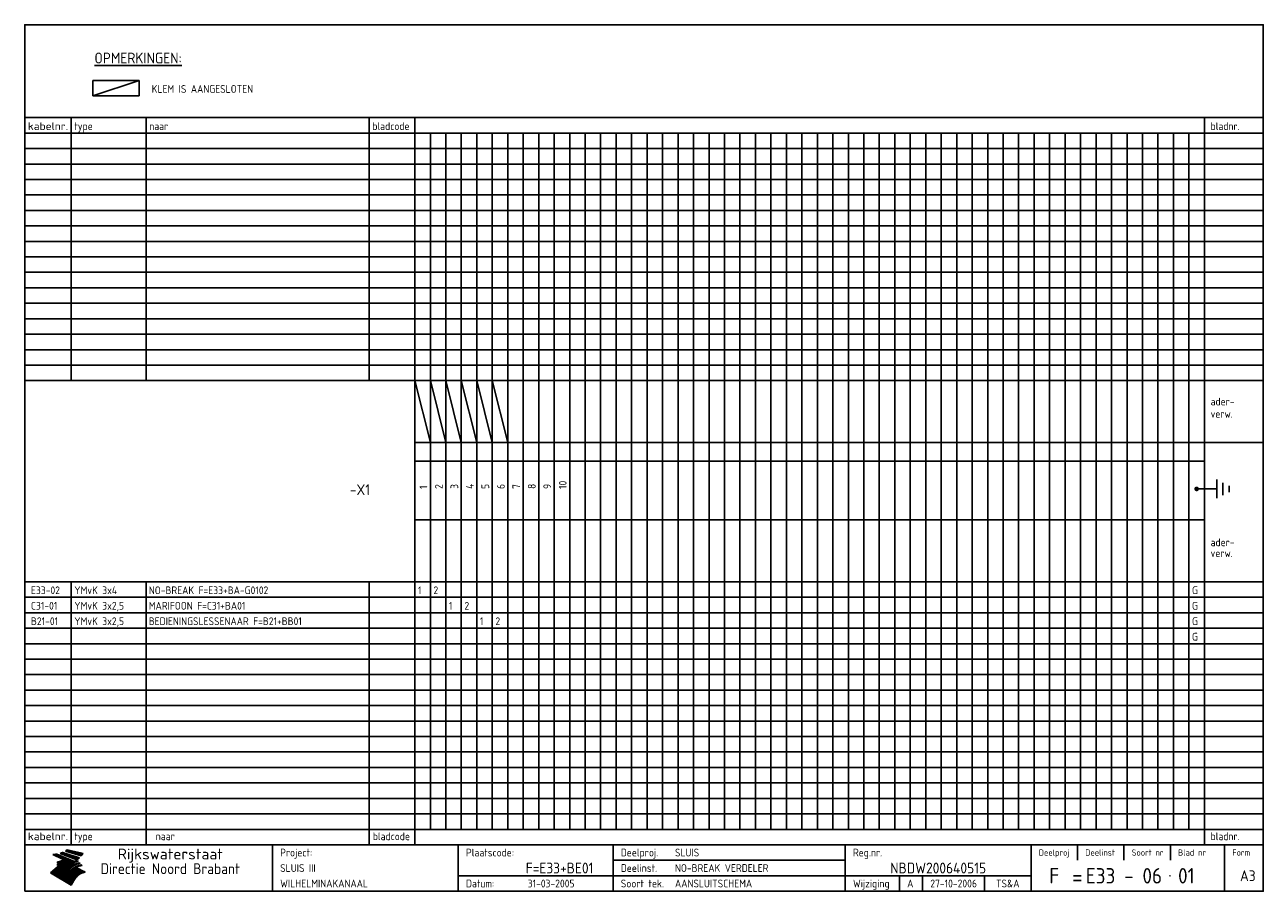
# Model space of a CAD drawing. Extents: x 10 to 410, y 10 to 290.
import ezdxf
from ezdxf.enums import TextEntityAlignment as Align

# ---------------------------------------------------------------- set-up
doc = ezdxf.new("R2010")
doc.units = 0
doc.header["$LTSCALE"] = 10
doc.header["$MEASUREMENT"] = 0
doc.layers.get('0').update_dxf_attribs({"linetype": 'CONTINUOUS'})
for name, color, linetype in [('0-25', 7, 'CONTINUOUS'), ('0-35', 2, 'CONTINUOUS'), ('0-50', 3, 'CONTINUOUS'), ('B-25', 7, 'CONTINUOUS'), ('B-35', 2, 'CONTINUOUS'), ('S-25', 7, 'CONTINUOUS')]:
    doc.layers.add(name, color=color, linetype=linetype)
doc.styles.add('ISO', font='iso.shx')
doc.styles.get("Standard").update_dxf_attribs({"font": 'iso.shx'})

# ---------------------------------------------------------------- blocks, each defined once
blk = doc.blocks.new('KADER-A3')
at = {"layer": '0-25'}
for p, q in [((410, 35), (10, 35)), ((410, 30), (10, 30)), ((350, 25), (350, 20)), ((365, 25), (365, 20)), ((380, 25), (380, 20)), ((200, 20), (275, 20)), ((150, 15), (335, 15)), ((292.5, 15), (292.5, 10)), ((300, 15), (300, 10)), ((320, 15), (320, 10))]:
    blk.add_line(p, q, dxfattribs=at)
at = {"layer": '0-25', "color": 7}
for p, q in [((19.1, 21.89), (25.12, 19)), ((19.1, 21.89), (25.12, 19)), ((19.17, 21.86), (20.7, 21.86)), ((19.29, 21.8), (20.83, 21.8)), ((19.4, 21.75), (20.96, 21.75)), ((19.52, 21.69), (21.09, 21.69)), ((19.64, 21.63), (21.22, 21.63)), ((19.74, 21.92), (20.56, 21.92)), ((19.75, 21.58), (21.36, 21.58)), ((19.87, 21.52), (21.49, 21.52)), ((19.99, 21.47), (21.62, 21.47)), ((20.11, 21.41), (21.75, 21.41)), ((20.22, 21.35), (21.88, 21.35)), ((20.25, 21.97), (20.43, 21.97)), ((20.34, 21.3), (22.02, 21.3)), ((20.38, 21.99), (26.02, 19.59)), ((20.38, 21.99), (26.02, 19.59)), ((20.46, 21.24), (22.15, 21.24)), ((20.57, 21.18), (22.28, 21.18)), ((20.69, 21.13), (22.41, 21.13)), ((20.81, 21.07), (22.55, 21.07)), ((20.92, 21.02), (22.68, 21.02)), ((21.04, 20.96), (22.81, 20.96)), ((21.16, 20.9), (22.94, 20.9)), ((21.27, 20.85), (23.07, 20.85)), ((21.39, 20.79), (23.21, 20.79)), ((21.47, 22.25), (26.83, 20.19)), ((21.47, 22.25), (26.83, 20.19)), ((21.49, 22.25), (23.07, 22.25)), ((21.51, 20.73), (23.34, 20.73)), ((21.6, 22.2), (23.25, 22.2)), ((21.63, 20.68), (23.47, 20.68)), ((21.65, 22.31), (22.89, 22.31)), ((21.74, 20.62), (23.6, 20.62)), ((21.75, 22.14), (23.42, 22.14)), ((21.8, 22.37), (22.71, 22.37)), ((21.86, 20.57), (23.73, 20.57)), ((21.9, 22.08), (23.6, 22.08)), ((21.94, 22.42), (22.53, 22.42)), ((21.98, 20.51), (23.87, 20.51)), ((22.04, 22.03), (23.78, 22.03)), ((22.06, 22.48), (22.36, 22.48)), ((22.09, 20.45), (24, 20.45)), ((22.18, 22.53), (27.65, 20.8)), ((22.18, 22.53), (27.65, 20.8)), ((22.19, 21.97), (23.96, 21.97)), ((22.21, 20.4), (24.13, 20.4)), ((22.33, 20.34), (24.26, 20.34)), ((22.34, 21.92), (24.13, 21.92)), ((22.37, 20), (23.08, 20)), ((22.44, 20.28), (24.4, 20.28)), ((22.48, 21.86), (24.31, 21.86)), ((22.49, 20.06), (23.04, 20.06)), ((22.56, 20.23), (24.53, 20.23)), ((22.61, 20.12), (22.93, 20.12)), ((22.63, 21.8), (24.49, 21.8)), ((22.68, 20.17), (24.66, 20.17)), ((22.71, 20.17), (22.82, 20.17)), ((23.11, 20.02), (22.77, 20.2)), ((23.11, 20.02), (22.77, 20.2)), ((22.78, 21.75), (24.67, 21.75)), ((22.79, 20.12), (24.79, 20.12)), ((22.91, 20.06), (24.92, 20.06)), ((22.92, 21.69), (24.85, 21.69)), ((23.03, 20), (25.06, 20)), ((23.07, 21.63), (25.02, 21.63)), ((23.14, 22.99), (28.22, 21.46)), ((23.14, 22.99), (28.22, 21.46)), ((23.15, 22.98), (25.33, 22.98)), ((23.22, 21.58), (25.2, 21.58)), ((23.23, 23.04), (25.09, 23.04)), ((23.32, 23.1), (24.84, 23.1)), ((23.34, 22.93), (25.57, 22.93)), ((23.36, 21.52), (25.38, 21.52)), ((23.4, 23.15), (24.6, 23.15)), ((23.49, 23.21), (24.36, 23.21)), ((23.51, 21.47), (25.56, 21.47)), ((23.52, 22.87), (25.81, 22.87)), ((23.57, 23.27), (24.12, 23.27)), ((23.64, 23.32), (23.87, 23.32)), ((23.66, 21.41), (25.74, 21.41)), ((23.7, 23.36), (28.82, 22.17)), ((23.7, 23.36), (28.82, 22.17)), ((23.71, 22.82), (26.06, 22.82)), ((23.8, 21.35), (25.91, 21.35)), ((23.9, 22.76), (26.3, 22.76)), ((23.95, 21.3), (26.09, 21.3)), ((24.09, 22.7), (26.54, 22.7)), ((24.09, 21.24), (26.27, 21.24)), ((24.24, 21.18), (26.45, 21.18)), ((24.27, 22.65), (26.78, 22.65)), ((24.39, 21.13), (26.62, 21.13)), ((24.46, 22.59), (27.03, 22.59)), ((24.53, 21.07), (26.8, 21.07)), ((24.65, 22.53), (27.27, 22.53)), ((24.68, 21.02), (26.98, 21.02)), ((24.83, 20.96), (27.16, 20.96)), ((24.84, 22.48), (27.51, 22.48)), ((24.97, 20.9), (27.34, 20.9)), ((25.02, 22.42), (27.75, 22.42)), ((25.12, 20.85), (27.51, 20.85)), ((25.21, 22.37), (28, 22.37)), ((25.27, 20.79), (27.63, 20.79)), ((25.4, 22.31), (28.24, 22.31)), ((25.41, 20.73), (27.57, 20.73)), ((25.56, 20.68), (27.51, 20.68)), ((25.58, 22.25), (28.48, 22.25)), ((25.71, 20.62), (27.44, 20.62)), ((25.77, 22.2), (28.72, 22.2)), ((25.85, 20.57), (27.37, 20.57)), ((25.96, 22.14), (28.79, 22.14)), ((26, 20.51), (27.29, 20.51)), ((26.15, 22.08), (28.75, 22.08)), ((26.15, 20.45), (27.22, 20.45)), ((26.29, 20.4), (27.14, 20.4)), ((26.33, 22.03), (28.71, 22.03)), ((26.44, 20.34), (27.06, 20.34)), ((26.52, 21.97), (28.66, 21.97)), ((26.59, 20.28), (26.97, 20.28)), ((26.71, 21.92), (28.62, 21.92)), ((26.73, 20.23), (26.89, 20.23)), ((26.9, 21.86), (28.57, 21.86)), ((27.08, 21.8), (28.52, 21.8)), ((27.27, 21.75), (28.48, 21.75)), ((27.46, 21.69), (28.43, 21.69)), ((27.65, 21.63), (28.38, 21.63)), ((27.83, 21.58), (28.33, 21.58)), ((28.02, 21.52), (28.28, 21.52)), ((28.21, 21.47), (28.22, 21.47)), ((20.58, 17.88), (18.3, 16)), ((20.58, 17.88), (18.3, 16)), ((24.94, 11.97), (18.3, 16)), ((24.94, 11.97), (18.3, 16)), ((18.31, 16.01), (20.96, 16.01)), ((18.38, 16.07), (21.46, 16.07)), ((18.45, 16.12), (21.88, 16.12)), ((18.52, 16.18), (22.15, 16.18)), ((18.59, 16.23), (22.38, 16.23)), ((18.65, 16.29), (22.58, 16.29)), ((18.72, 16.35), (22.75, 16.35)), ((18.79, 16.4), (22.91, 16.4)), ((18.86, 16.46), (20.6, 16.46)), ((18.93, 16.52), (20.6, 16.52)), ((18.99, 16.57), (20.6, 16.57)), ((19.06, 16.63), (20.6, 16.63)), ((19.13, 16.68), (20.6, 16.68)), ((19.2, 16.74), (20.6, 16.74)), ((19.27, 16.8), (20.6, 16.8)), ((19.33, 16.85), (21.07, 16.85)), ((19.4, 16.91), (21.55, 16.91)), ((19.47, 16.97), (21.88, 16.97)), ((19.54, 17.02), (22.13, 17.02)), ((19.61, 17.08), (22.34, 17.08)), ((19.67, 17.13), (20.6, 17.13)), ((19.74, 17.19), (20.6, 17.19)), ((19.81, 17.25), (20.6, 17.25)), ((19.88, 17.3), (20.6, 17.3)), ((19.95, 17.36), (20.6, 17.36)), ((20.01, 17.42), (20.6, 17.42)), ((20.08, 17.47), (20.93, 17.47)), ((20.15, 17.53), (21.26, 17.53)), ((20.22, 17.58), (21.51, 17.58)), ((20.29, 17.64), (21.72, 17.64)), ((20.35, 17.7), (21.9, 17.7)), ((20.42, 17.75), (22.07, 17.75)), ((20.49, 17.81), (22.22, 17.81)), ((20.56, 17.87), (22.36, 17.87)), ((20.6, 19.11), (20.58, 19.51)), ((20.6, 19.11), (20.58, 19.51)), ((20.58, 19.5), (22.09, 19.5)), ((20.58, 19.44), (21.95, 19.44)), ((20.59, 19.38), (21.79, 19.38)), ((20.59, 19.33), (21.62, 19.33)), ((20.59, 19.27), (21.42, 19.27)), ((20.6, 19.22), (21.2, 19.22)), ((20.6, 19.16), (20.93, 19.16)), ((20.6, 19.11), (20.69, 19.12)), ((20.6, 19.11), (20.69, 19.12)), ((20.6, 18.79), (20.77, 18.81)), ((20.6, 18.79), (20.77, 18.81)), ((20.6, 18.29), (20.6, 18.79)), ((20.6, 18.29), (20.6, 18.79)), ((20.6, 18.77), (22.46, 18.77)), ((20.6, 18.71), (22.33, 18.71)), ((20.6, 18.65), (22.19, 18.65)), ((20.6, 18.6), (22.04, 18.6)), ((20.6, 18.54), (21.87, 18.54)), ((20.6, 18.48), (21.68, 18.48)), ((20.6, 18.43), (21.46, 18.43)), ((20.6, 18.37), (21.21, 18.37)), ((20.6, 18.29), (20.88, 18.32)), ((20.6, 18.29), (20.88, 18.32)), ((20.6, 18.32), (20.87, 18.32)), ((20.6, 17.88), (20.86, 17.91)), ((20.6, 17.88), (20.86, 17.91)), ((20.6, 17.43), (20.97, 17.48)), ((20.6, 17.43), (20.97, 17.48)), ((20.6, 17.43), (20.6, 17.09)), ((20.6, 17.43), (20.6, 17.09)), ((20.6, 17.09), (21.26, 17.16)), ((20.6, 17.09), (21.26, 17.16)), ((20.6, 16.8), (21.37, 16.89)), ((20.6, 16.8), (21.37, 16.89)), ((20.6, 16.8), (20.6, 16.45)), ((20.6, 16.8), (20.6, 16.45)), ((20.6, 16.45), (21.56, 16.56)), ((20.6, 16.45), (21.56, 16.56)), ((20.6, 15.97), (21.67, 16.09)), ((20.6, 15.97), (21.67, 16.09)), ((20.7, 16.46), (23.06, 16.46)), ((20.9, 19.55), (22.23, 19.55)), ((20.9, 18.82), (22.59, 18.82)), ((20.98, 17.92), (22.5, 17.92)), ((21.02, 17.13), (22.53, 17.13)), ((21.19, 19.61), (22.35, 19.61)), ((21.2, 16.52), (23.2, 16.52)), ((21.32, 18.88), (22.71, 18.88)), ((21.32, 17.98), (22.62, 17.98)), ((21.42, 19.67), (22.47, 19.67)), ((21.47, 17.19), (22.7, 17.19)), ((21.59, 18.03), (22.74, 18.03)), ((21.61, 18.93), (22.82, 18.93)), ((21.62, 19.72), (22.59, 19.72)), ((21.72, 16.57), (23.32, 16.57)), ((21.77, 17.25), (22.85, 17.25)), ((21.8, 19.78), (22.69, 19.78)), ((21.8, 18.09), (22.85, 18.09)), ((21.84, 18.99), (22.92, 18.99)), ((21.96, 19.83), (22.79, 19.83)), ((21.99, 18.15), (22.95, 18.15)), ((22.01, 17.3), (22.99, 17.3)), ((22.03, 19.05), (23.03, 19.05)), ((22.1, 16.63), (23.44, 16.63)), ((22.11, 19.89), (22.89, 19.89)), ((22.16, 18.2), (23.05, 18.2)), ((22.21, 19.1), (23.12, 19.1)), ((22.21, 17.36), (23.12, 17.36)), ((22.24, 19.95), (22.99, 19.95)), ((22.31, 18.26), (23.15, 18.26)), ((22.36, 19.16), (23.22, 19.16)), ((22.38, 16.68), (23.56, 16.68)), ((22.39, 17.42), (23.24, 17.42)), ((22.45, 18.32), (23.24, 18.32)), ((22.51, 19.22), (23.3, 19.22)), ((22.56, 17.47), (23.36, 17.47)), ((22.59, 18.37), (23.33, 18.37)), ((22.6, 16.74), (23.66, 16.74)), ((22.64, 19.27), (23.39, 19.27)), ((22.71, 18.43), (23.42, 18.43)), ((22.71, 17.53), (23.47, 17.53)), ((22.77, 19.33), (23.47, 19.33)), ((22.79, 16.8), (23.77, 16.8)), ((22.83, 18.48), (23.5, 18.48)), ((22.84, 17.58), (23.57, 17.58)), ((22.89, 19.38), (23.55, 19.38)), ((22.94, 18.54), (23.58, 18.54)), ((22.96, 16.85), (23.86, 16.85)), ((22.97, 17.64), (23.67, 17.64)), ((23, 19.44), (23.63, 19.44)), ((23.04, 18.6), (23.66, 18.6)), ((23.1, 19.5), (23.72, 19.5)), ((23.1, 17.7), (23.77, 17.7)), ((23.12, 16.91), (23.96, 16.91)), ((23.14, 18.65), (23.74, 18.65)), ((23.15, 19.95), (25.19, 19.95)), ((23.21, 19.55), (23.8, 19.55)), ((23.21, 17.75), (23.86, 17.75)), ((23.21, 16.01), (28.9, 16.01)), ((23.24, 18.71), (23.82, 18.71)), ((23.26, 19.89), (25.32, 19.89)), ((23.26, 16.97), (24.05, 16.97)), ((23.3, 19.61), (23.88, 19.61)), ((23.32, 17.81), (23.95, 17.81)), ((23.33, 18.77), (23.91, 18.77)), ((23.37, 16.07), (29.08, 16.07)), ((23.38, 19.83), (25.45, 19.83)), ((23.39, 19.67), (23.81, 19.67)), ((23.39, 17.02), (24.14, 17.02)), ((23.42, 18.82), (23.99, 18.82)), ((23.42, 17.87), (24.03, 17.87)), ((23.45, 19.7), (23.58, 19.79)), ((23.45, 19.7), (23.58, 19.79)), ((23.48, 19.72), (23.7, 19.72)), ((23.5, 19.78), (25.58, 19.78)), ((23.51, 18.88), (24.07, 18.88)), ((23.51, 16.12), (29.27, 16.12)), ((23.52, 17.92), (24.11, 17.92)), ((23.52, 17.08), (24.22, 17.08)), ((23.54, 18.9), (24.3, 19.42)), ((23.54, 18.9), (24.3, 19.42)), ((23.56, 19.78), (23.59, 19.78)), ((23.56, 19.39), (23.9, 19.62)), ((23.56, 19.39), (23.9, 19.62)), ((23.58, 19.79), (23.9, 19.62)), ((23.58, 19.79), (23.9, 19.62)), ((23.59, 18.93), (24.15, 18.93)), ((23.61, 19.72), (25.72, 19.72)), ((23.62, 17.98), (24.2, 17.98)), ((23.63, 17.13), (24.3, 17.13)), ((23.65, 18.59), (24.62, 19.25)), ((23.65, 18.59), (24.62, 19.25)), ((29.41, 16.17), (23.65, 16.17)), ((23.67, 18.99), (24.23, 18.99)), ((23.71, 18.03), (24.28, 18.03)), ((23.73, 19.67), (25.85, 19.67)), ((23.75, 19.05), (24.32, 19.05)), ((23.75, 17.19), (24.38, 17.19)), ((23.77, 16.23), (29.47, 16.23)), ((23.79, 18.09), (24.36, 18.09)), ((23.83, 19.1), (24.4, 19.1)), ((23.85, 19.61), (25.98, 19.61)), ((23.85, 17.25), (24.46, 17.25)), ((23.88, 18.15), (24.44, 18.15)), ((23.89, 16.29), (29.36, 16.29)), ((23.92, 19.16), (24.48, 19.16)), ((23.94, 18.19), (25.23, 19.07)), ((23.94, 18.19), (25.23, 19.07)), ((23.95, 17.3), (24.55, 17.3)), ((23.96, 19.55), (25.96, 19.55)), ((23.96, 18.2), (24.53, 18.2)), ((24, 19.22), (24.56, 19.22)), ((24, 16.35), (29.24, 16.35)), ((24.04, 18.26), (24.61, 18.26)), ((24.05, 17.36), (24.63, 17.36)), ((24.06, 17.88), (25.34, 18.76)), ((24.06, 17.88), (25.34, 18.76)), ((24.08, 19.5), (25.88, 19.5)), ((24.08, 19.27), (24.58, 19.27)), ((24.11, 16.4), (29.13, 16.4)), ((24.13, 18.32), (24.69, 18.32)), ((24.14, 17.42), (24.71, 17.42)), ((24.16, 19.33), (24.47, 19.33)), ((24.2, 19.44), (25.79, 19.44)), ((24.21, 18.37), (24.77, 18.37)), ((24.21, 16.46), (29.02, 16.46)), ((24.23, 17.47), (24.79, 17.47)), ((24.24, 17.48), (25.52, 18.36)), ((24.24, 17.48), (25.52, 18.36)), ((24.25, 19.38), (24.36, 19.38)), ((24.29, 18.43), (24.85, 18.43)), ((24.3, 19.42), (24.62, 19.25)), ((24.3, 19.42), (24.62, 19.25)), ((24.31, 19.38), (25.71, 19.38)), ((24.31, 17.53), (24.87, 17.53)), ((24.31, 16.52), (28.91, 16.52)), ((24.35, 17.17), (25.64, 18.05)), ((24.35, 17.17), (25.64, 18.05)), ((24.37, 18.48), (24.94, 18.48)), ((24.39, 17.58), (24.96, 17.58)), ((24.4, 16.57), (28.79, 16.57)), ((24.43, 19.33), (25.62, 19.33)), ((24.45, 18.54), (25.02, 18.54)), ((24.47, 17.64), (25.04, 17.64)), ((24.49, 16.63), (28.68, 16.63)), ((24.54, 18.6), (25.1, 18.6)), ((24.55, 19.27), (25.54, 19.27)), ((24.56, 17.7), (25.12, 17.7)), ((24.57, 16.68), (28.57, 16.68)), ((24.62, 18.65), (25.18, 18.65)), ((24.63, 16.72), (25.91, 17.6)), ((24.63, 16.72), (25.91, 17.6)), ((24.64, 17.75), (25.2, 17.75)), ((24.66, 16.74), (28.45, 16.74)), ((24.67, 19.22), (25.45, 19.22)), ((24.7, 18.71), (25.27, 18.71)), ((24.72, 17.81), (25.29, 17.81)), ((24.74, 16.8), (28.34, 16.8)), ((24.78, 19.16), (25.37, 19.16)), ((24.78, 18.77), (25.34, 18.77)), ((24.8, 17.87), (25.37, 17.87)), ((24.82, 16.85), (28.23, 16.85)), ((24.87, 18.82), (25.4, 18.82)), ((24.89, 17.92), (25.45, 17.92)), ((24.9, 19.1), (25.28, 19.1)), ((24.9, 16.91), (28.11, 16.91)), ((24.95, 18.88), (25.45, 18.88)), ((24.97, 17.98), (25.53, 17.98)), ((24.99, 16.97), (28, 16.97)), ((25.02, 19.05), (25.2, 19.05)), ((25.03, 18.93), (25.51, 18.93)), ((25.05, 18.03), (25.61, 18.03)), ((25.07, 17.02), (27.89, 17.02)), ((25.11, 18.99), (25.57, 18.99)), ((26.02, 19.59), (25.12, 19)), ((26.02, 19.59), (25.12, 19)), ((25.13, 18.09), (25.68, 18.09)), ((25.15, 17.08), (27.77, 17.08)), ((25.19, 19.05), (25.63, 19.05)), ((25.21, 18.15), (25.75, 18.15)), ((25.23, 17.13), (27.66, 17.13)), ((25.26, 19.1), (25.7, 19.1)), ((25.3, 18.2), (25.82, 18.2)), ((25.31, 17.19), (27.55, 17.19)), ((25.33, 19.16), (25.77, 19.16)), ((25.38, 18.26), (25.89, 18.26)), ((25.39, 19.22), (25.85, 19.22)), ((25.4, 17.25), (27.43, 17.25)), ((25.46, 18.32), (25.97, 18.32)), ((25.47, 19.27), (25.93, 19.27)), ((25.48, 17.3), (27.32, 17.3)), ((25.54, 19.33), (26.03, 19.33)), ((25.54, 18.37), (26.06, 18.37)), ((25.56, 17.36), (27.21, 17.36)), ((25.62, 18.43), (26.14, 18.43)), ((25.63, 19.38), (26.13, 19.38)), ((25.64, 17.42), (27.1, 17.42)), ((25.7, 18.48), (26.24, 18.48)), ((25.72, 19.44), (26.24, 19.44)), ((25.73, 17.47), (26.98, 17.47)), ((25.79, 18.54), (26.34, 18.54)), ((25.81, 17.53), (26.87, 17.53)), ((25.82, 19.5), (26.36, 19.5)), ((25.89, 18.6), (26.46, 18.6)), ((25.89, 17.58), (26.76, 17.58)), ((25.93, 19.55), (26.53, 19.55)), ((25.96, 17.64), (26.64, 17.64)), ((25.99, 18.65), (26.58, 18.65)), ((26.04, 17.7), (26.59, 17.7)), ((26.06, 19.61), (26.85, 19.61)), ((26.1, 18.71), (26.72, 18.71)), ((26.12, 17.75), (26.67, 17.75)), ((26.2, 17.81), (26.76, 17.81)), ((26.21, 19.67), (27.23, 19.67)), ((26.23, 18.77), (26.89, 18.77)), ((26.29, 17.87), (26.86, 17.87)), ((26.37, 18.82), (27.09, 18.82)), ((26.39, 17.92), (26.97, 17.92)), ((26.44, 19.72), (27.18, 19.72)), ((26.49, 17.98), (27.09, 17.98)), ((26.53, 18.88), (27.34, 18.88)), ((26.56, 17.68), (29.54, 16.2)), ((26.56, 17.68), (29.54, 16.2)), ((26.6, 18.03), (27.22, 18.03)), ((26.72, 18.09), (27.38, 18.09)), ((26.73, 18.93), (27.66, 18.93)), ((26.85, 18.15), (27.56, 18.15)), ((26.99, 18.99), (27.9, 18.99)), ((27, 18.2), (27.8, 18.2)), ((27.13, 19.78), (27.25, 19.64)), ((27.13, 19.78), (27.25, 19.64)), ((27.18, 18.26), (28.13, 18.26)), ((27.26, 19.05), (27.84, 19.05)), ((27.39, 18.32), (28.47, 18.32)), ((27.7, 18.37), (28.49, 18.37)), ((27.78, 19.1), (27.93, 18.96)), ((27.78, 19.1), (27.93, 18.96)), ((28, 18.43), (28.44, 18.43)), ((28.29, 15.83), (29.54, 16.2)), ((28.29, 15.83), (29.54, 16.2)), ((28.39, 18.48), (28.54, 18.32)), ((28.39, 18.48), (28.54, 18.32)), ((29.54, 16.2), (29.45, 16.17)), ((29.54, 16.2), (29.45, 16.17)), ((29.46, 16.18), (29.47, 16.18)), ((18.38, 15.95), (20.6, 15.95)), ((18.47, 15.9), (20.6, 15.9)), ((18.57, 15.84), (20.6, 15.84)), ((18.66, 15.78), (20.6, 15.78)), ((18.75, 15.73), (20.6, 15.73)), ((18.85, 15.67), (20.6, 15.67)), ((18.94, 15.62), (20.6, 15.62)), ((19.03, 15.56), (27.83, 15.56)), ((19.12, 15.5), (27.75, 15.5)), ((19.22, 15.45), (27.66, 15.45)), ((19.31, 15.39), (27.58, 15.39)), ((19.4, 15.33), (27.5, 15.33)), ((19.49, 15.28), (27.43, 15.28)), ((19.59, 15.22), (27.36, 15.22)), ((19.68, 15.17), (27.29, 15.17)), ((19.77, 15.11), (27.22, 15.11)), ((19.86, 15.05), (27.15, 15.05)), ((19.96, 15), (27.09, 15)), ((20.05, 14.94), (27.02, 14.94)), ((20.14, 14.88), (26.96, 14.88)), ((20.24, 14.83), (26.9, 14.83)), ((20.33, 14.77), (26.84, 14.77)), ((20.42, 14.72), (26.79, 14.72)), ((20.51, 14.66), (26.73, 14.66)), ((20.6, 15.97), (20.6, 15.58)), ((20.6, 15.97), (20.6, 15.58)), ((20.6, 15.58), (21.95, 15.73)), ((20.6, 15.58), (21.95, 15.73)), ((20.61, 14.6), (26.68, 14.6)), ((20.7, 14.55), (26.62, 14.55)), ((20.79, 14.49), (26.57, 14.49)), ((20.88, 14.43), (26.52, 14.43)), ((20.94, 15.62), (27.92, 15.62)), ((20.98, 14.38), (26.47, 14.38)), ((21.07, 14.32), (26.42, 14.32)), ((21.16, 14.27), (26.38, 14.27)), ((21.25, 14.21), (26.33, 14.21)), ((21.35, 14.15), (26.29, 14.15)), ((21.44, 14.1), (26.24, 14.1)), ((21.45, 15.67), (28.01, 15.67)), ((21.53, 14.04), (26.2, 14.04)), ((21.63, 13.98), (26.16, 13.98)), ((21.72, 13.93), (26.12, 13.93)), ((21.81, 13.87), (26.08, 13.87)), ((21.9, 13.82), (26.04, 13.82)), ((21.96, 15.73), (28.11, 15.73)), ((22, 13.76), (26, 13.76)), ((22.09, 13.7), (25.96, 13.7)), ((22.18, 13.65), (25.93, 13.65)), ((22.27, 13.59), (25.89, 13.59)), ((22.34, 15.78), (28.21, 15.78)), ((22.37, 13.53), (25.86, 13.53)), ((22.46, 13.48), (25.82, 13.48)), ((22.55, 13.42), (25.79, 13.42)), ((22.62, 15.84), (28.33, 15.84)), ((22.65, 13.37), (25.76, 13.37)), ((22.74, 13.31), (25.73, 13.31)), ((22.83, 13.25), (25.69, 13.25)), ((22.84, 15.9), (28.52, 15.9)), ((22.92, 13.2), (25.66, 13.2)), ((23.02, 13.14), (25.63, 13.14)), ((23.04, 15.95), (28.71, 15.95)), ((23.11, 13.08), (25.59, 13.08)), ((23.2, 13.03), (25.56, 13.03)), ((23.29, 12.97), (25.53, 12.97)), ((23.39, 12.92), (25.5, 12.92)), ((23.48, 12.86), (25.46, 12.86)), ((23.57, 12.8), (25.43, 12.8)), ((23.66, 12.75), (25.4, 12.75)), ((23.76, 12.69), (25.36, 12.69)), ((23.85, 12.63), (25.33, 12.63)), ((23.94, 12.58), (25.3, 12.58)), ((24.04, 12.52), (25.26, 12.52)), ((24.13, 12.47), (25.23, 12.47)), ((24.22, 12.41), (25.2, 12.41)), ((24.31, 12.35), (25.17, 12.35)), ((24.41, 12.3), (25.13, 12.3)), ((24.5, 12.24), (25.1, 12.24)), ((24.59, 12.18), (25.07, 12.18)), ((24.68, 12.13), (25.03, 12.13)), ((24.78, 12.07), (25, 12.07)), ((24.87, 12.02), (24.97, 12.02)), ((24.94, 11.97), (25.81, 13.45)), ((24.94, 11.97), (25.81, 13.45))]:
    blk.add_line(p, q, dxfattribs=at)
for centre, radius, start, end in [((19.15, 29.7), 7.8, 269.6055, 279.0886), ((19.15, 29.7), 7.8, 269.6055, 279.0886), ((19.93, 25.38), 5.91, 276.3402, 298.7463), ((19.93, 25.38), 5.91, 276.3402, 298.7463), ((19.84, 25.09), 6.03, 278.129, 302.868), ((19.84, 25.09), 6.03, 278.129, 302.868), ((19.84, 27.26), 5.27, 288.0217, 296.3084), ((19.84, 27.26), 5.27, 288.0217, 296.3084), ((20.49, 27.56), 5.28, 300.0654, 307.393), ((20.49, 27.56), 5.28, 300.0654, 307.393), ((24.11, 24.7), 5.26, 301.1147, 312.2814), ((24.11, 24.7), 5.26, 301.1147, 312.2814), ((21.95, 27.32), 8.59, 316.9248, 323.1399), ((21.95, 27.32), 8.59, 316.9248, 323.1399), ((20.21, 23.78), 5.91, 273.6149, 304.3803), ((20.21, 23.78), 5.91, 273.6149, 304.3803), ((20.35, 24.56), 5.76, 274.164, 302.5474), ((20.35, 24.56), 5.76, 274.164, 302.5474), ((20.05, 24.28), 6.02, 277.9472, 305.7139), ((20.05, 24.28), 6.02, 277.9472, 305.7139), ((20.04, 23.49), 6.09, 278.8115, 306.4242), ((20.04, 23.49), 6.09, 278.8115, 306.4242), ((20.53, 23.07), 5.96, 277.0519, 304.973), ((20.53, 23.07), 5.96, 277.0519, 304.973), ((20.72, 22.76), 5.91, 276.3402, 304.3803), ((20.72, 22.76), 5.91, 276.3402, 304.3803), ((21.06, 22.34), 5.81, 274.9043, 303.1745), ((21.06, 22.34), 5.81, 274.9043, 303.1745), ((20.82, 22.06), 6.04, 278.1111, 305.8489), ((20.82, 22.06), 6.04, 278.1111, 305.8489), ((21.3, 21.6), 5.91, 276.3402, 304.3803), ((21.3, 21.6), 5.91, 276.3402, 304.3803), ((27.05, 17.17), 2.63, 107.4286, 133.7799), ((27.05, 17.17), 2.63, 107.4286, 133.7799), ((27.45, 16.91), 2.81, 110.4143, 138.7411), ((27.45, 16.91), 2.81, 110.4143, 138.7411), ((27.57, 15.64), 3.4, 98.1566, 126.9045), ((27.57, 15.64), 3.4, 98.1566, 126.9045), ((27.91, 15.54), 3.39, 100.5835, 132.088), ((27.91, 15.54), 3.39, 100.5835, 132.088), ((28.21, 14.74), 3.67, 95.7581, 128.7216), ((28.21, 14.74), 3.67, 95.7581, 128.7216), ((27.01, 16.84), 2.93, 87.7348, 104.8316), ((27.01, 16.84), 2.93, 87.7348, 104.8316), ((27.37, 15.71), 3.93, 91.7838, 103.2817), ((27.37, 15.71), 3.93, 91.7838, 103.2817), ((28.4, 15.05), 3.21, 96.3886, 125.0052), ((28.4, 15.05), 3.21, 96.3886, 125.0052), ((27.82, 16.31), 2.8, 90.634, 105.1984), ((27.82, 16.31), 2.8, 90.634, 105.1984), ((28.19, 15.04), 3.93, 93.8342, 103.2817), ((28.19, 15.04), 3.93, 93.8342, 103.2817), ((28.58, 15.69), 2.8, 93.8141, 105.1984), ((28.58, 15.69), 2.8, 93.8141, 105.1984), ((28.95, 14.41), 3.93, 96.0135, 103.2817), ((28.95, 14.41), 3.93, 96.0135, 103.2817), ((31.24, 10.26), 6.3, 117.9568, 149.6251), ((31.24, 10.26), 6.3, 117.9568, 149.6251)]:
    blk.add_arc(centre, radius, start, end, dxfattribs=at)
at = {"layer": '0-35'}
for p, q in [((90, 25), (90, 10)), ((150, 25), (150, 10)), ((200, 25), (200, 10)), ((275, 25), (275, 10)), ((335, 25), (335, 10)), ((397.5, 25), (397.5, 10))]:
    blk.add_line(p, q, dxfattribs=at)
at = {"layer": '0-50'}
for p, q in [((10, 25), (410, 25)), ((348.75, 15), (351.25, 15)), ((348.75, 13.5), (351.25, 13.5))]:
    blk.add_line(p, q, dxfattribs=at)
blk.add_lwpolyline([(10, 10), (410, 10), (410, 290), (10, 290)], close=True, dxfattribs=at)
at = {"layer": '0-50', "const_width": 0.25}
blk.add_lwpolyline([(379.75, 15, 1), (380, 15, 1)], format="xyb", close=True, dxfattribs=at)
at = {"layer": '0-25', "style": 'ISO'}
for s, height, p in [('Project:', 2.5, (92.5, 22.5)), ('Plaatscode:', 2.5, (152.5, 22.5)), ('Deelproj.', 2.5, (202.5, 22.5)), ('Reg.nr.', 2.5, (277.5, 22.5)), ('Deelproj', 2, (337.5, 22.5)), ('Deelinst', 2, (352.5, 22.5)), ('Soort nr', 2, (367.5, 22.5)), ('Blad nr', 2, (382.5, 22.5)), ('Form', 2, (400, 22.5)), ('Deelinst.', 2.5, (202.5, 17.5)), ('Datum:', 2.5, (152.5, 12.5)), ('Soort tek.', 2.5, (202.5, 12.5)), ('Wijziging', 2.5, (277.5, 12.5))]:
    blk.add_text(s, height=height, dxfattribs=at).set_placement(p, align=Align.MIDDLE_LEFT)
for tag, p in [('N', (220, 22.5)), ('B', (92.5, 17.5)), ('P', (220, 17.5)), ('C', (92.5, 12.5)), ('U', (220, 12.5)), ('REV', (295, 12.5))]:
    blk.add_attdef(tag, text='', height=2.5, dxfattribs=at).set_placement(p, align=Align.MIDDLE_LEFT)
for tag, p in [('W', (180, 12.5)), ('Z', (310, 12.5)), ('Y', (327.5, 12.5))]:
    blk.add_attdef(tag, text='', height=2.5, dxfattribs=at).set_placement(p, align=Align.MIDDLE)
at = {"layer": '0-35', "style": 'ISO', "width": 1.00614}
blk.add_text('Rijkswaterstaat', height=3.5, dxfattribs=at).set_placement((40, 20.28), (74, 20.28), align=Align.FIT)
at = {"layer": '0-35', "color": 2, "style": 'ISO', "width": 0.948867}
blk.add_text('Directie Noord Brabant', height=3.5, dxfattribs=at).set_placement((34.5, 15.53), (79.5, 15.53), align=Align.FIT)
at = {"layer": '0-35', "style": 'ISO'}
for tag, p in [('X', (178.5, 17.5)), ('FORM', (402.5, 15))]:
    blk.add_attdef(tag, text='', height=3.5, dxfattribs=at).set_placement(p, align=Align.MIDDLE_LEFT)
blk.add_attdef('RNR', text='', height=3.5, dxfattribs=at).set_placement((305, 17.5), align=Align.MIDDLE)
at = {"layer": '0-50', "style": 'ISO'}
for tag, p in [('M', (342.5, 15)), ('O', (365, 15))]:
    blk.add_attdef(tag, text='', height=5, dxfattribs=at).set_placement(p, align=Align.MIDDLE)
blk.add_attdef('Q', text='', height=5, dxfattribs=at).set_placement((382.5, 15), align=Align.MIDDLE_LEFT)

msp = doc.modelspace()

# ---------------------------------------------------------------- linework, layer by layer
at = {"layer": '0-25'}
for p, q in [((10, 260), (410, 260)), ((10, 255), (410, 255)), ((141, 255), (141, 175)), ((146, 255), (146, 175)), ((151, 255), (151, 175)), ((156, 255), (156, 175)), ((161, 255), (161, 30)), ((166, 255), (166, 175)), ((171, 255), (171, 175)), ((176, 255), (176, 175)), ((181, 255), (181, 175)), ((186, 255), (186, 30)), ((191, 255), (191, 175)), ((196, 255), (196, 175)), ((201, 255), (201, 175)), ((206, 255), (206, 175)), ((211, 255), (211, 30)), ((216, 255), (216, 175)), ((221, 255), (221, 175)), ((226, 255), (226, 175)), ((231, 255), (231, 175)), ((236, 255), (236, 30)), ((241, 255), (241, 175)), ((246, 255), (246, 175)), ((251, 255), (251, 175)), ((256, 255), (256, 175)), ((261, 255), (261, 30)), ((266, 255), (266, 175)), ((271, 255), (271, 175)), ((276, 255), (276, 175)), ((281, 255), (281, 175)), ((286, 255), (286, 30)), ((291, 255), (291, 175)), ((296, 255), (296, 175)), ((301, 255), (301, 175)), ((306, 255), (306, 175)), ((311, 255), (311, 30)), ((316, 255), (316, 175)), ((321, 255), (321, 175)), ((326, 255), (326, 175)), ((331, 255), (331, 175)), ((336, 255), (336, 30)), ((341, 255), (341, 175)), ((346, 255), (346, 175)), ((351, 255), (351, 175)), ((356, 255), (356, 175)), ((361, 255), (361, 30)), ((366, 255), (366, 175)), ((371, 255), (371, 175)), ((376, 255), (376, 175)), ((381, 255), (381, 175)), ((386, 255), (386, 30)), ((10, 250), (410, 250)), ((10, 245), (410, 245)), ((10, 240), (410, 240)), ((10, 235), (410, 235)), ((10, 230), (410, 230)), ((10, 225), (410, 225)), ((10, 220), (410, 220)), ((10, 215), (410, 215)), ((10, 210), (410, 210)), ((10, 205), (410, 205)), ((10, 200), (410, 200)), ((10, 195), (410, 195)), ((10, 190), (410, 190)), ((10, 185), (410, 185)), ((10, 180), (410, 180)), ((10, 175), (410, 175)), ((141, 175), (141, 110)), ((146, 175), (146, 110)), ((151, 175), (151, 110)), ((156, 175), (156, 110)), ((166, 175), (166, 110)), ((171, 175), (171, 110)), ((176, 175), (176, 110)), ((181, 175), (181, 110)), ((191, 175), (191, 110)), ((196, 175), (196, 110)), ((201, 175), (201, 110)), ((206, 175), (206, 110)), ((216, 175), (216, 110)), ((221, 175), (221, 110)), ((226, 175), (226, 110)), ((231, 175), (231, 110)), ((241, 175), (241, 110)), ((246, 175), (246, 110)), ((251, 175), (251, 110)), ((256, 175), (256, 110)), ((266, 175), (266, 110)), ((271, 175), (271, 110)), ((276, 175), (276, 110)), ((281, 175), (281, 110)), ((291, 175), (291, 110)), ((296, 175), (296, 110)), ((301, 175), (301, 110)), ((306, 175), (306, 110)), ((316, 175), (316, 110)), ((321, 175), (321, 110)), ((326, 175), (326, 110)), ((331, 175), (331, 110)), ((341, 175), (341, 110)), ((346, 175), (346, 110)), ((351, 175), (351, 110)), ((356, 175), (356, 110)), ((366, 175), (366, 110)), ((371, 175), (371, 110)), ((376, 175), (376, 110)), ((381, 175), (381, 110)), ((136, 149), (391, 149)), ((389, 140), (395, 140)), ((395, 143), (395, 137)), ((397, 142), (397, 138)), ((399, 141), (399, 139)), ((10, 110), (410, 110)), ((141, 110), (141, 30)), ((146, 110), (146, 30)), ((151, 110), (151, 30)), ((156, 110), (156, 30)), ((166, 110), (166, 30)), ((171, 110), (171, 30)), ((176, 110), (176, 30)), ((181, 110), (181, 30)), ((191, 110), (191, 30)), ((196, 110), (196, 30)), ((201, 110), (201, 30)), ((206, 110), (206, 30)), ((216, 110), (216, 30)), ((221, 110), (221, 30)), ((226, 110), (226, 30)), ((231, 110), (231, 30)), ((241, 110), (241, 30)), ((246, 110), (246, 30)), ((251, 110), (251, 30)), ((256, 110), (256, 30)), ((266, 110), (266, 30)), ((271, 110), (271, 30)), ((276, 110), (276, 30)), ((281, 110), (281, 30)), ((291, 110), (291, 30)), ((296, 110), (296, 30)), ((301, 110), (301, 30)), ((306, 110), (306, 30)), ((316, 110), (316, 30)), ((321, 110), (321, 30)), ((326, 110), (326, 30)), ((331, 110), (331, 30)), ((341, 110), (341, 30)), ((346, 110), (346, 30)), ((351, 110), (351, 30)), ((356, 110), (356, 30)), ((366, 110), (366, 30)), ((371, 110), (371, 30)), ((376, 110), (376, 30)), ((381, 110), (381, 30)), ((10, 105), (410, 105)), ((10, 100), (410, 100)), ((10, 95), (410, 95)), ((10, 90), (410, 90)), ((10, 85), (410, 85)), ((10, 80), (410, 80)), ((10, 75), (410, 75)), ((10, 70), (410, 70)), ((10, 65), (410, 65)), ((10, 60), (410, 60)), ((10, 55), (410, 55)), ((10, 50), (410, 50)), ((10, 45), (410, 45)), ((10, 40), (410, 40)), ((10, 35), (410, 35)), ((10, 30), (410, 30)), ((10, 30), (410, 30))]:
    msp.add_line(p, q, dxfattribs=at)
at = {"layer": '0-25', "const_width": 0.75}
msp.add_lwpolyline([(388.12, 140, 1), (388.88, 140, 1)], format="xyb", close=True, dxfattribs=at)
at = {"layer": '0-35'}
for p, q in [((32, 272), (32, 267)), ((47, 272), (32, 272)), ((32, 267), (47, 272)), ((47, 267), (47, 272)), ((32, 267), (47, 267)), ((25, 260), (25, 175)), ((49.21, 260), (49.21, 175)), ((121.27, 260), (121.27, 175)), ((136, 260), (136, 25)), ((391, 260), (391, 25)), ((136, 155), (410, 155)), ((136, 130), (391, 130)), ((25, 110), (25, 25)), ((49.21, 110), (49.21, 25)), ((121.27, 110), (121.27, 25))]:
    msp.add_line(p, q, dxfattribs=at)
at = {"layer": 'S-25'}
for p, q in [((141, 155), (136, 175)), ((146, 155), (141, 175)), ((151, 155), (146, 175)), ((156, 155), (151, 175)), ((161, 155), (156, 175)), ((166, 155), (161, 175))]:
    msp.add_line(p, q, dxfattribs=at)

# ---------------------------------------------------------------- block references
ref = msp.add_blockref('KADER-A3', (0, 0))
ref.add_attrib('B', 'SLUIS III', dxfattribs={"layer": '0-25', "height": 2.5, "style": 'ISO'}).set_placement((92.5, 17.5), align=Align.MIDDLE_LEFT)
ref.add_attrib('C', 'WILHELMINAKANAAL', dxfattribs={"layer": '0-25', "height": 2.5, "style": 'ISO'}).set_placement((92.5, 12.5), align=Align.MIDDLE_LEFT)
ref.add_attrib('N', 'SLUIS', dxfattribs={"layer": '0-25', "height": 2.5, "style": 'ISO'}).set_placement((220, 22.5), align=Align.MIDDLE_LEFT)
ref.add_attrib('P', 'NO-BREAK VERDELER', dxfattribs={"layer": '0-25', "height": 2.5, "style": 'ISO'}).set_placement((220, 17.5), align=Align.MIDDLE_LEFT)
ref.add_attrib('U', 'AANSLUITSCHEMA', dxfattribs={"layer": '0-25', "height": 2.5, "style": 'ISO'}).set_placement((220, 12.5), align=Align.MIDDLE_LEFT)
ref.add_attrib('M', 'F', dxfattribs={"layer": '0-50', "height": 5, "style": 'ISO'}).set_placement((342.5, 15), align=Align.MIDDLE)
ref.add_attrib('O', 'E33 - 06', dxfattribs={"layer": '0-50', "height": 5, "style": 'ISO'}).set_placement((365, 15), align=Align.MIDDLE)
ref.add_attrib('Q', '01', dxfattribs={"layer": '0-50', "height": 5, "style": 'ISO'}).set_placement((382.5, 15), align=Align.MIDDLE_LEFT)
ref.add_attrib('X', 'F=E33+BE01', dxfattribs={"layer": '0-35', "height": 3.5, "style": 'ISO'}).set_placement((171.81, 17.5), align=Align.MIDDLE_LEFT)
ref.add_attrib('RNR', 'NBDW200640515', dxfattribs={"layer": '0-35', "height": 3.5, "style": 'ISO'}).set_placement((305, 17.5), align=Align.MIDDLE)
ref.add_attrib('W', '31-03-2005', dxfattribs={"layer": '0-25', "height": 2.5, "style": 'ISO'}).set_placement((180, 12.5), align=Align.MIDDLE)
ref.add_attrib('FORM', 'A3', dxfattribs={"layer": '0-35', "height": 3.5, "style": 'ISO'}).set_placement((402.5, 15), align=Align.MIDDLE_LEFT)
ref.add_attrib('REV', 'A', dxfattribs={"layer": '0-25', "height": 2.5, "style": 'ISO'}).set_placement((295, 12.5), align=Align.MIDDLE_LEFT)
ref.add_attrib('Z', '27-10-2006', dxfattribs={"layer": '0-25', "height": 2.5, "style": 'ISO'}).set_placement((310, 12.5), align=Align.MIDDLE)
ref.add_attrib('Y', 'TS&A', dxfattribs={"layer": '0-25', "height": 2.5, "style": 'ISO'}).set_placement((327.5, 12.5), align=Align.MIDDLE)

# ---------------------------------------------------------------- texts
at = {"layer": 'B-25'}
for s, p in [('KLEM IS AANGESLOTEN', (51, 268)), ('E33-02', (12, 106)), ('YMvK 3x4', (26, 106)), ('NO-BREAK F=E33+BA-G0102', (50.05, 106)), ('1', (137, 106)), ('2', (142, 106)), ('G', (387, 106)), ('C31-01', (12, 101)), ('YMvK 3x2,5', (26, 101)), ('MARIFOON F=C31+BA01', (50.05, 101)), ('1', (147, 101)), ('2', (152, 101)), ('G', (387, 101)), ('B21-01', (12, 96)), ('YMvK 3x2,5', (26, 96)), ('BEDIENINGSLESSENAAR F=B21+BB01', (50.05, 96)), ('1', (157, 96)), ('2', (162, 96)), ('G', (387, 96)), ('G', (387, 91))]:
    msp.add_text(s, height=2.5, dxfattribs=at).set_placement(p)
at = {"layer": 'B-25', "style": 'ISO', "width": 1.11828}
for p, p2 in [((11, 256), (24, 256)), ((11, 26.5), (24, 26.5))]:
    msp.add_text('kabelnr.', height=2.5, dxfattribs=at).set_placement(p, p2, align=Align.FIT)
at = {"layer": 'B-25', "style": 'ISO'}
for s, p in [('type', (26, 256)), ('naar', (50.21, 256)), ('bladcode', (122.27, 256)), ('bladnr.', (393, 256)), ('ader-', (393, 167)), ('verw.', (393, 163)), ('ader-', (393, 121.5)), ('verw.', (393, 118)), ('type', (26, 26.5)), ('naar', (52.32, 26.5)), ('bladcode', (122.4, 26.5)), ('bladnr.', (393, 26.5))]:
    msp.add_text(s, height=2.5, dxfattribs=at).set_placement(p)
at = {"layer": 'B-25'}
for s, p in [('1', (140, 140)), ('2', (145, 140)), ('3', (150, 140)), ('4', (155, 140)), ('5', (160, 140)), ('6', (165, 140)), ('7', (170, 140)), ('8', (175, 140)), ('9', (180, 140)), ('10', (185, 140))]:
    msp.add_text(s, height=2.5, rotation=90, dxfattribs=at).set_placement(p)
at = {"layer": 'B-35'}
for s, p in [('%%UOPMERKINGEN:', (32.5, 277.5)), ('-X1', (115, 138))]:
    msp.add_text(s, height=3.5, dxfattribs=at).set_placement(p)

doc.saveas('drawing.dxf')
